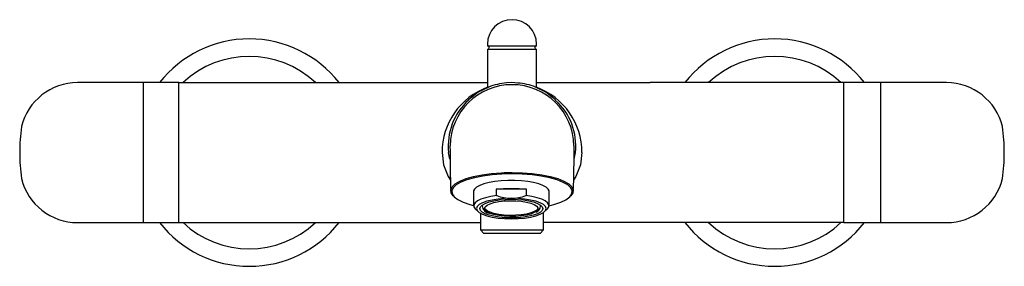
# Model space of a CAD drawing. Header units: millimetres. Extents: x 204.785 to 205.066, y 143.58 to 143.65.
import ezdxf

# ---------------------------------------------------------------- set-up
doc = ezdxf.new("R2010")
doc.units = ezdxf.units.MM
doc.layers.add('sanindusa', color=3, linetype='Continuous')

msp = doc.modelspace()

# ---------------------------------------------------------------- linework, layer by layer
at = {"layer": 'sanindusa'}
for p, q in [((204.9188303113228, 143.6432890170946), (204.9188303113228, 143.6427890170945)), ((204.9188303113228, 143.6427890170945), (204.9328303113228, 143.6427890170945)), ((204.9188303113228, 143.6417890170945), (204.9188303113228, 143.6309023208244)), ((204.9328303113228, 143.6417890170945), (204.9188303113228, 143.6417890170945)), ((204.9328303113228, 143.6427890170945), (204.9328303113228, 143.6432890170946)), ((204.9328303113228, 143.6309198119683), (204.9328303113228, 143.6417890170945)), ((204.8206803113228, 143.6322890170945), (204.8018303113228, 143.6322890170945)), ((204.8307303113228, 143.6322890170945), (204.8206803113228, 143.6322890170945)), ((204.8206803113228, 143.5922890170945), (204.8206803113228, 143.6322890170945)), ((204.8307303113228, 143.6322890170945), (204.8864083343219, 143.6322890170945)), ((204.8307303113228, 143.5922890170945), (204.8307303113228, 143.6322890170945)), ((204.9258275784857, 143.632359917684), (204.9242350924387, 143.6322186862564)), ((204.9275159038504, 143.6321866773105), (204.9258275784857, 143.632359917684)), ((205.0205303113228, 143.6322890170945), (204.9652522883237, 143.6322890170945)), ((205.0309803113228, 143.6322890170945), (205.0205303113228, 143.6322890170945)), ((205.0205303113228, 143.5922890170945), (205.0205303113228, 143.6322890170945)), ((205.0498303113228, 143.6322890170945), (205.0309803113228, 143.6322890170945)), ((205.0309803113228, 143.6322890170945), (205.0309803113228, 143.5922890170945)), ((204.9081163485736, 143.6104429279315), (204.9077299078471, 143.6122891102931)), ((204.9435440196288, 143.6104120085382), (204.9439304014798, 143.612289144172)), ((204.9148436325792, 143.60117830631), (204.9148436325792, 143.5972289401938)), ((204.9299598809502, 143.6018047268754), (204.9213273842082, 143.6018047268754)), ((204.9213273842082, 143.6018047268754), (204.9213273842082, 143.6001564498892)), ((204.9299598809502, 143.6001564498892), (204.9299598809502, 143.6018047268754)), ((204.9364436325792, 143.5972289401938), (204.9364436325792, 143.60117830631)), ((204.9173186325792, 143.5969427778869), (204.9174721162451, 143.5974133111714)), ((204.9173186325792, 143.5973091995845), (204.9173186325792, 143.5969427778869)), ((204.9338151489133, 143.5974133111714), (204.9339686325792, 143.5969427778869)), ((204.9339686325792, 143.5969427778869), (204.9339686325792, 143.5973091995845)), ((204.915424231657, 143.5961235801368), (204.9162298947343, 143.5953917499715)), ((204.9168303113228, 143.5949644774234), (204.9168303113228, 143.5902154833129)), ((204.9348303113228, 143.5902154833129), (204.9348303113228, 143.5952068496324)), ((204.9350573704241, 143.5953917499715), (204.9358630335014, 143.5961235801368)), ((204.8018303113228, 143.5922890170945), (204.8206803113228, 143.5922890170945)), ((204.8206803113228, 143.5922890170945), (204.8307303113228, 143.5922890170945)), ((204.8307303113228, 143.5922890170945), (204.8864083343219, 143.5922890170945)), ((204.9652522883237, 143.5922890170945), (204.9348303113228, 143.5922890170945)), ((205.0205303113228, 143.5922890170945), (204.9652522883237, 143.5922890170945)), ((205.0205303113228, 143.5922890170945), (205.0309803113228, 143.5922890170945)), ((205.0309803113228, 143.5922890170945), (205.0498303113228, 143.5922890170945)), ((204.9168303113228, 143.5902154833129), (204.9178303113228, 143.5892154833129)), ((204.9168303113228, 143.5902154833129), (204.9348303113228, 143.5902154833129)), ((204.9338303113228, 143.5892154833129), (204.9178303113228, 143.5892154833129)), ((204.9338303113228, 143.5892154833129), (204.9348303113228, 143.5902154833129))]:
    msp.add_line(p, q, dxfattribs=at)
at = {"layer": 'sanindusa', "flags": 128}
for points in [[(204.9188303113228, 143.6322221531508), (204.9163253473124, 143.6322147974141), (204.9121713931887, 143.6322128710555), (204.9070311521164, 143.6322208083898), (204.900905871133, 143.6322372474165), (204.8937994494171, 143.632257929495), (204.8864080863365, 143.6322766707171)], [(204.9191702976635, 143.6310079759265), (204.9161991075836, 143.6295324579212), (204.9133811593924, 143.6273652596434)], [(204.9382794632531, 143.6273652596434), (204.935461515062, 143.6295324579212), (204.9325199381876, 143.6309932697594)], [(204.9652525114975, 143.632276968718), (204.958682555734, 143.6322631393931), (204.9523843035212, 143.6322494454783), (204.9470514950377, 143.6322390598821), (204.9426853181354, 143.6322332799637), (204.9391982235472, 143.6322303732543), (204.9359996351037, 143.6322218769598), (204.933720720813, 143.632214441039), (204.9328303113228, 143.6322131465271)], [(204.9058898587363, 143.6122891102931), (204.906323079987, 143.6087727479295), (204.9075815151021, 143.6054605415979), (204.9082942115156, 143.6044298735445)], [(204.9457707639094, 143.6122891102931), (204.9453375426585, 143.6087727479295), (204.9440791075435, 143.6054605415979), (204.9433664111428, 143.604429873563)], [(204.9093066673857, 143.5997099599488), (204.9090528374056, 143.5999041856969), (204.9084585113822, 143.6007620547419), (204.9083518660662, 143.6016610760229), (204.9087405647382, 143.6025235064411), (204.9096351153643, 143.6033766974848), (204.9109586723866, 143.6041484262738), (204.912750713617, 143.6048626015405), (204.9148559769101, 143.6054582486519), (204.9173384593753, 143.6059542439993), (204.9199870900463, 143.6063087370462), (204.9228802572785, 143.6065325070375), (204.923608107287, 143.6065647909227), (204.9258303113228, 143.6066068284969)], [(204.925830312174, 143.6062030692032), (204.9229305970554, 143.606130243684), (204.9201652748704, 143.6059191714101), (204.9174834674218, 143.6055637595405), (204.9151085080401, 143.6050934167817), (204.9129743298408, 143.6044948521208), (204.9112573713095, 143.6038170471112), (204.9099124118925, 143.6030415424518), (204.9090515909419, 143.6022327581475), (204.9086514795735, 143.6013682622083), (204.9087462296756, 143.6005188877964), (204.9093398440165, 143.5996620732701), (204.9103895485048, 143.5988653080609), (204.9119233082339, 143.5981109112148), (204.9137867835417, 143.5974691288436), (204.9148207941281, 143.5972144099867)], [(204.9258303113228, 143.6066068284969), (204.9258303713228, 143.6066068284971), (204.9287803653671, 143.6065325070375), (204.9315937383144, 143.606317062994), (204.9343221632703, 143.6059542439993), (204.9367384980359, 143.6054739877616), (204.9389099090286, 143.6048626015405), (204.9406569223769, 143.6041699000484), (204.9420255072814, 143.6033766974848), (204.9429015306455, 143.6025482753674), (204.9433087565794, 143.6016610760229), (204.9432122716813, 143.6007875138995), (204.94260778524, 143.5999041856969), (204.9423526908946, 143.5997075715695)], [(204.9364771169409, 143.5971240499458), (204.9378158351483, 143.5974522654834), (204.9397373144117, 143.5981109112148), (204.9412333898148, 143.5988426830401), (204.9423207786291, 143.5996620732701), (204.9429044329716, 143.6004942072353), (204.9430091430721, 143.6013682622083), (204.9426272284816, 143.6022086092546), (204.941748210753, 143.6030415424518), (204.9404475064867, 143.6037960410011), (204.9386862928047, 143.6044948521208), (204.9366171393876, 143.6050780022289), (204.9341771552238, 143.6055637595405), (204.9315737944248, 143.6059110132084), (204.9287300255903, 143.606130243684), (204.925830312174, 143.6062030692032)], [(204.9364436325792, 143.60117830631), (204.9364327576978, 143.6013215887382), (204.9361728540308, 143.6018889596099), (204.9355745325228, 143.6024334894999), (204.9346570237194, 143.6029376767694), (204.9334498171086, 143.6033853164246), (204.9319917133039, 143.6037620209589), (204.9303295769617, 143.6040556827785), (204.9285168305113, 143.6042568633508), (204.9266117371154, 143.6043590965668), (204.9246755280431, 143.6043590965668), (204.9227704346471, 143.6042568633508), (204.9209576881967, 143.6040556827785), (204.9192955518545, 143.6037620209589), (204.9178374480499, 143.6033853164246), (204.916630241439, 143.6029376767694), (204.9157127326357, 143.6024334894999), (204.9151144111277, 143.6018889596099), (204.9148545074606, 143.6013215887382), (204.9148436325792, 143.60117830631)], [(204.9214610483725, 143.6000348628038), (204.9197547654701, 143.5997658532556), (204.91823911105, 143.5994107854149), (204.9169631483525, 143.5989811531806), (204.9159681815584, 143.5984908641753), (204.915286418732, 143.5979557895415), (204.9149399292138, 143.5973932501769), (204.9149399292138, 143.5968214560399), (204.915286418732, 143.5962589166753), (204.915424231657, 143.5961235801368)], [(204.9213273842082, 143.6018047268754), (204.9223659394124, 143.6019202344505), (204.9234390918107, 143.6020036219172), (204.9245355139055, 143.602054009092), (204.9256436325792, 143.6020708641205), (204.9267517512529, 143.602054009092), (204.9278481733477, 143.6020036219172), (204.928921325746, 143.6019202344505), (204.9299598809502, 143.6018047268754)], [(204.9358630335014, 143.5961235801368), (204.9360008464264, 143.5962589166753), (204.9363473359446, 143.5968214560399), (204.9363473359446, 143.5973932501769), (204.9360008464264, 143.5979557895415), (204.9353190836, 143.5984908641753), (204.934324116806, 143.5989811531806), (204.9330481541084, 143.5994107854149), (204.9315324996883, 143.5997658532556), (204.9298262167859, 143.6000348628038)], [(204.9256436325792, 143.5992254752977), (204.9237122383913, 143.5991692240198), (204.9218550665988, 143.5990026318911), (204.9201434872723, 143.5987321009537), (204.9186432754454, 143.5983680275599), (204.9174120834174, 143.5979244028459), (204.9164972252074, 143.5974182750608), (204.9159338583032, 143.5968690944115), (204.9157436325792, 143.5962979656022), (204.9159338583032, 143.5957268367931), (204.9164972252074, 143.5951776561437), (204.9174120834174, 143.5946715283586), (204.9186432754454, 143.5942279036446), (204.9201434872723, 143.5938638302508), (204.9218550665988, 143.5935932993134), (204.9237122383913, 143.5934267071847), (204.9256436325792, 143.5933704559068)], [(204.9166436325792, 143.5962979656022), (204.9168165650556, 143.5968171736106), (204.9173287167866, 143.5973164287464), (204.9181604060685, 143.5977765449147), (204.9192796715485, 143.5981798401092), (204.920643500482, 143.5985108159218), (204.9221994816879, 143.5987567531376), (204.9238878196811, 143.5989082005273), (204.9256436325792, 143.5989593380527), (204.9273994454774, 143.5989082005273), (204.9290877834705, 143.5987567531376), (204.9306437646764, 143.5985108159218), (204.9320075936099, 143.5981798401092), (204.93312685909, 143.5977765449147), (204.9339585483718, 143.5973164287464), (204.9344707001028, 143.5968171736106), (204.9346436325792, 143.5962979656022), (204.9344707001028, 143.5957787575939), (204.9339585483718, 143.5952795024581), (204.93312685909, 143.5948193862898), (204.9320075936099, 143.5944160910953), (204.9306437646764, 143.5940851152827), (204.9290877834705, 143.593839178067), (204.9273994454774, 143.5936877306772), (204.9256436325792, 143.5936365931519), (204.9238878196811, 143.5936877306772), (204.9221994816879, 143.593839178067), (204.920643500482, 143.5940851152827), (204.9192796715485, 143.5944160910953), (204.9181604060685, 143.5948193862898), (204.9173287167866, 143.5952795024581), (204.9168165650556, 143.5957787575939), (204.9166436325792, 143.5962979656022)], [(204.9179927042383, 143.5962979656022), (204.9181715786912, 143.5967843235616), (204.9186998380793, 143.5972479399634), (204.9195527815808, 143.5976671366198), (204.9206905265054, 143.5980223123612), (204.9220598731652, 143.5982968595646), (204.923596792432, 143.5984779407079), (204.9252294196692, 143.5985570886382), (204.9268814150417, 143.5985306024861), (204.928475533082, 143.5983997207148), (204.9299372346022, 143.5981705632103), (204.9311981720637, 143.5978538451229), (204.9321993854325, 143.5974643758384), (204.932894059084, 143.5970203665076), (204.9332497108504, 143.5965425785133), (204.9332497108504, 143.5960533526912), (204.932894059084, 143.595575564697), (204.9321993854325, 143.5951315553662), (204.9311981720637, 143.5947420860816), (204.9299372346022, 143.5944253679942), (204.928475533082, 143.5941962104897), (204.9268814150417, 143.5940653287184), (204.9252294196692, 143.5940388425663), (204.923596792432, 143.5941179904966), (204.9220598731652, 143.5942990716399), (204.9206905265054, 143.5945736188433), (204.9195527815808, 143.5949287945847), (204.9186998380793, 143.5953479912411), (204.9181715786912, 143.5958116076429), (204.9179927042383, 143.5962979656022)], [(204.9256436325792, 143.5933704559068), (204.9275750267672, 143.5934267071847), (204.9294321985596, 143.5935932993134), (204.9311437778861, 143.5938638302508), (204.932643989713, 143.5942279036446), (204.933875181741, 143.5946715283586), (204.9347900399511, 143.5951776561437), (204.9353534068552, 143.5957268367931), (204.9355436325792, 143.5962979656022), (204.9353534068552, 143.5968690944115), (204.9347900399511, 143.5974182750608), (204.933875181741, 143.5979244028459), (204.932643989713, 143.5983680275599), (204.9311437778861, 143.5987321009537), (204.9294321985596, 143.5990026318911), (204.9275750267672, 143.5991692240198), (204.9256436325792, 143.5992254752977)], [(204.9332762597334, 143.5964543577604), (204.9332497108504, 143.5963661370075), (204.932894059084, 143.5958883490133), (204.9321993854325, 143.5954443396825), (204.9311981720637, 143.5950548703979), (204.9299372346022, 143.5947381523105), (204.928475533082, 143.5945089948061), (204.9268814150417, 143.5943781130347), (204.9252294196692, 143.5943516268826), (204.923596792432, 143.5944307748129), (204.9220598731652, 143.5946118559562), (204.9206905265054, 143.5948864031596), (204.9195527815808, 143.595241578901), (204.9186998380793, 143.5956607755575), (204.9181715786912, 143.5961243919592), (204.9180110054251, 143.5964543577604)], [(204.8864083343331, 143.592288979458), (204.9061193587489, 143.592289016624), (204.9168303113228, 143.5922889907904)]]:
    msp.add_lwpolyline(points, dxfattribs=at)
at = {"layer": 'sanindusa'}
for centre, radius, start, end in [((204.9258303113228, 143.6432890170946), 0.007000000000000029, 0, 180), ((204.8508303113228, 143.6122890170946), 0.03250000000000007, 37.97987244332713, 142.0201275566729), ((205.0008303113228, 143.6122890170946), 0.03250000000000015, 37.97987244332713, 142.0201275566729), ((204.9188303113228, 143.6422890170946), 0.0005000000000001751, 270, 90), ((204.9328303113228, 143.6422890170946), 0.0005000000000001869, 90, 270), ((204.8508303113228, 143.6122890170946), 0.0275000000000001, 46.65824177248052, 133.3417582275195), ((205.0008303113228, 143.6122890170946), 0.02750000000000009, 46.65824177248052, 133.3417582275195), ((204.8018303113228, 143.6157990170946), 0.01648999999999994, 90, 166.2706264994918), ((204.9256930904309, 143.6123845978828), 0.01980346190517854, 110.2761011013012, 180.2762677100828), ((204.9257960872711, 143.6140737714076), 0.01763479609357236, 89.8888053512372, 179.6006040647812), ((204.925816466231, 143.6141480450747), 0.01813970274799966, 95.00125090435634, 111.5198815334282), ((204.9258645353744, 143.6140737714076), 0.01763479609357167, 0.3993959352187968, 90.11119464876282), ((204.9261876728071, 143.6152668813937), 0.01697184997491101, 68.05777354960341, 85.51139490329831), ((204.9259675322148, 143.6123845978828), 0.01980346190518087, 359.7237322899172, 69.72389889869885), ((205.0498303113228, 143.6157990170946), 0.01649000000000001, 13.72937350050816, 90), ((204.9251155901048, 143.6142577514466), 0.01749678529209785, 131.80663466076, 186.4602829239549), ((204.9265944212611, 143.6142637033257), 0.01744806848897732, 353.5020434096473, 48.31537565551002), ((204.8399046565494, 143.6122568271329), 0.05460460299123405, 172.1521596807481, 179.9662235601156), ((205.0657034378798, 143.6196770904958), 0.0001500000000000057, 0, 13.72937350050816), ((205.0118786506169, 143.6122607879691), 0.05448191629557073, 0.02968709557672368, 7.823626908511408), ((205.4083351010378, 143.6153090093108), 0.5002052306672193, 180.1271298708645, 181.6218545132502), ((204.6979707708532, 143.6114221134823), 0.2455744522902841, 357.6030856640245, 0.6479303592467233), ((204.8397819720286, 143.61231724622), 0.0544819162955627, 180.0296870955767, 187.8236269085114), ((205.0117559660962, 143.6123212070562), 0.05460460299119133, 352.1521596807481, 359.9662235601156), ((204.7859571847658, 143.6049009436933), 0.0001500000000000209, 180, 193.7293735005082), ((204.8018303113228, 143.6087790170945), 0.01649000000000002, 193.7293735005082, 270), ((205.0498303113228, 143.6087790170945), 0.01649000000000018, 270, 346.2706264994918), ((204.9214811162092, 143.6001911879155), 0.0001576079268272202, 192.732989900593, 262.6848091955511), ((204.9257553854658, 143.6110146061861), 0.01178966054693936, 248.6388102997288, 269.4568915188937), ((204.9255218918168, 143.6110662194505), 0.01184136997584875, 270.5890665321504, 291.3152316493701), ((204.9298195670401, 143.6001764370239), 0.0001417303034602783, 272.6892081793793, 351.8929928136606), ((204.9196657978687, 143.5972740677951), 0.002336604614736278, 185.7753154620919, 260.2657110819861), ((204.9319898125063, 143.5971581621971), 0.001990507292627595, 291.3237396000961, 353.7881054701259), ((204.8508303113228, 143.6122890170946), 0.03249999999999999, 217.9798724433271, 322.0201275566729), ((204.8508303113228, 143.6122890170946), 0.02749999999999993, 226.6582417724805, 313.3417582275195), ((205.0008303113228, 143.6122890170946), 0.03250000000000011, 217.9798724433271, 322.0201275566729), ((205.0008303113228, 143.6122890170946), 0.02749999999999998, 226.6582417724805, 313.3417582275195)]:
    msp.add_arc(centre, radius, start, end, dxfattribs=at)

doc.saveas('drawing.dxf')
